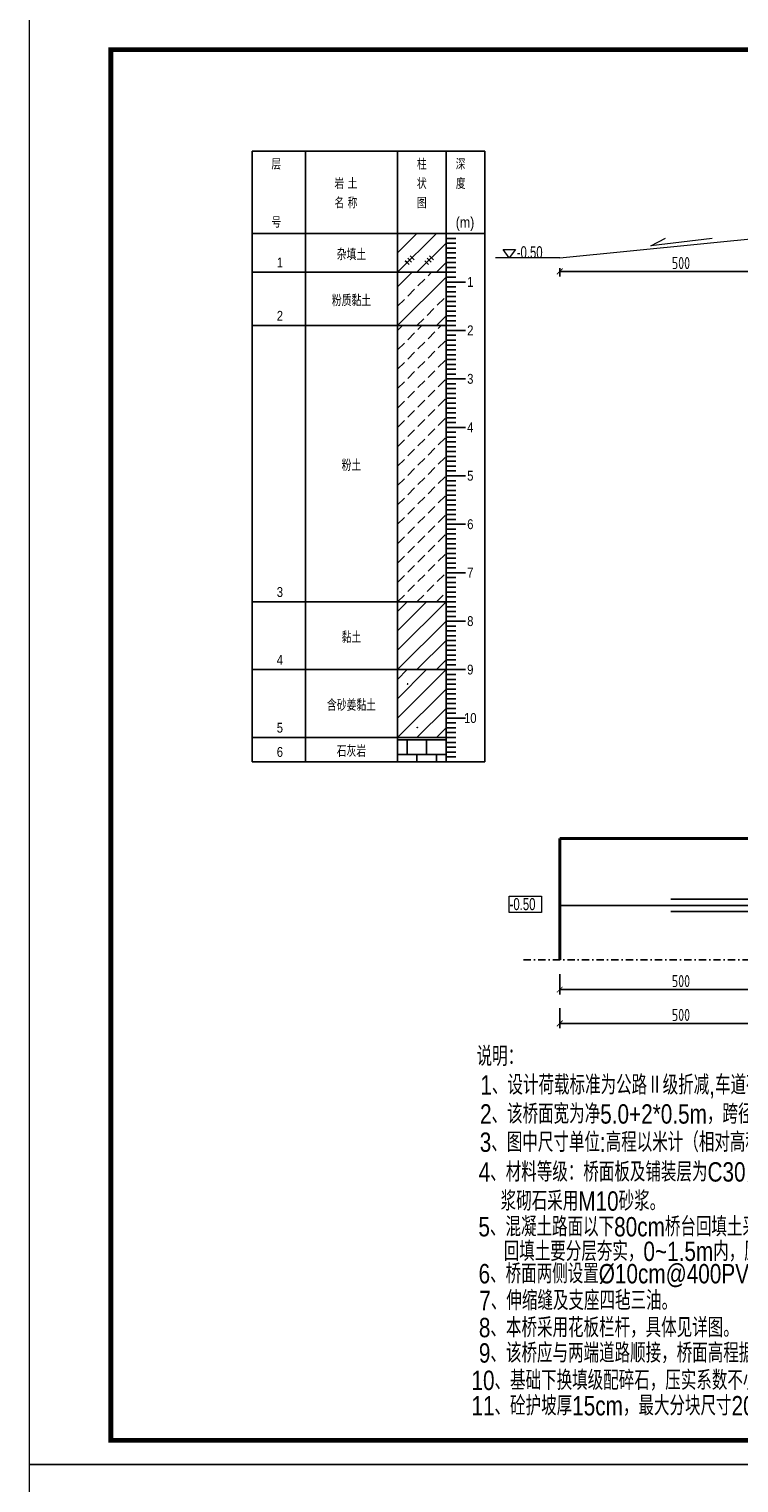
# Model space of a CAD drawing. Header units: inches. Extents: x 97745 to 142261, y 62673 to 100665.
# Tile 30 of 148: x 103708 to 105171, y 73880 to 76881. Entities that reach past the tile are written whole.
import ezdxf
from ezdxf.enums import TextEntityAlignment as Align

# ---------------------------------------------------------------- set-up
doc = ezdxf.new("R2010")
doc.units = ezdxf.units.IN
doc.header["$MEASUREMENT"] = 0
doc.linetypes.add('DASHDOTX2', pattern=[2, 1, -0.5, 0, -0.5])
doc.layers.get('0').update_dxf_attribs({"lineweight": 15})
for name, color, linetype in [('1', 7, 'Continuous'), ('3', 7, 'Continuous'), ('6', 7, 'Continuous'), ('轴线', 3, 'DASHDOTX2')]:
    doc.layers.add(name, color=color, linetype=linetype)
doc.layers.add('BM1', color=7, linetype='Continuous', lineweight=15)
doc.layers.add('轮廓线', color=1, linetype='Continuous', lineweight=40)
doc.styles.add('hz-e', font='hztxt_e.shx', dxfattribs={"width": 0.8, "height": 330, "bigfont": 'hztxt.shx'})
doc.styles.add('HZTXT', font='tssdeng.shx', dxfattribs={"width": 0.75, "bigfont": 'hztxt.shx'})
doc.styles.get("Standard").update_dxf_attribs({"font": 'hztxt_e.shx', "width": 0.7, "bigfont": 'hztxt.shx'})
doc.styles.add('楷体', font='hztxt_e.shx', dxfattribs={"width": 0.7, "bigfont": 'hztxt.shx'})
doc.dimstyles.new('3', dxfattribs={"dimtxt": 25, "dimasz": 12, "dimexe": 10, "dimexo": 30, "dimgap": 5, "dimtad": 1, "dimdec": 0, "dimzin": 0, "dimdsep": 46, "dimtxsty": 'HZTXT', "dimblk": 'ARCHTICK', "dimcen": 0, "dimclrt": 7, "dimazin": 2, "dimtfac": 1, "dimtdec": 0, "dimtix": 1, "dimtmove": 2, "dimatfit": 3, "dimfxl": 250, "dimtolj": 1, "dimtzin": 0, "dimarcsym": 0})
doc.dimstyles.new('6', dxfattribs={"dimtxt": 25, "dimasz": 12, "dimexe": 10, "dimexo": 130, "dimgap": 5, "dimtad": 1, "dimdec": 0, "dimzin": 0, "dimdsep": 46, "dimtxsty": 'HZTXT', "dimblk": 'ARCHTICK', "dimcen": 0, "dimclrt": 7, "dimazin": 2, "dimtfac": 1, "dimtdec": 0, "dimtix": 1, "dimtmove": 2, "dimatfit": 3, "dimfxl": 250, "dimtolj": 1, "dimtzin": 0, "dimarcsym": 0})

# ---------------------------------------------------------------- blocks, each defined once
blk = doc.blocks.new('_ArchTick')
at = {"color": 0, "linetype": 'ByBlock', "const_width": 0.15}
blk.add_lwpolyline([(-0.5, -0.5), (0.5, 0.5)], dxfattribs=at)
blk = doc.blocks.new('*D2035')
at = {"color": 0, "lineweight": -2}
for p, q in [((105301.8, 76390.6), (105301.8, 76370.4)), ((104801.8, 76387.1), (104801.8, 76370.4)), ((104801.8, 76380.4), (105301.8, 76380.4))]:
    blk.add_line(p, q, dxfattribs=at)
at = {"color": 0, "lineweight": -2, "xscale": 12, "yscale": 12, "zscale": 12, "rotation": 180}
blk.add_blockref('_ArchTick', (104801.8, 76380.4), dxfattribs=at)
at = {"color": 0, "lineweight": -2, "xscale": 12, "yscale": 12, "zscale": 12}
blk.add_blockref('_ArchTick', (105301.8, 76380.4), dxfattribs=at)
at = {"color": 7, "insert": (105051.8, 76397.9), "char_height": 25, "attachment_point": 5, "style": 'HZTXT'}
blk.add_mtext('\\A1;500', dxfattribs=at)
blk = doc.blocks.new('*D2037')
at = {"color": 0, "lineweight": -2}
for p, q in [((104801.8, 74930.3), (104801.8, 74888.6)), ((105301.8, 74930.3), (105301.8, 74888.6)), ((105301.8, 74898.6), (104801.8, 74898.6))]:
    blk.add_line(p, q, dxfattribs=at)
at = {"color": 0, "lineweight": -2, "xscale": 12, "yscale": 12, "zscale": 12}
for p, rotation in [((104801.8, 74898.6), 180.0000000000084), ((105301.8, 74898.6), 8.313350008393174e-12)]:
    blk.add_blockref('_ArchTick', p, dxfattribs=dict(at, rotation=rotation))
at = {"color": 7, "insert": (105051.8, 74916.1), "char_height": 25, "attachment_point": 5, "style": 'HZTXT'}
blk.add_mtext('\\A1;500', dxfattribs=at)
blk = doc.blocks.new('*D2036')
at = {"color": 0, "lineweight": -2}
for p, q in [((104801.8, 74860.4), (104801.8, 74818.7)), ((105301.8, 74860.4), (105301.8, 74818.7)), ((105301.8, 74828.7), (104801.8, 74828.7))]:
    blk.add_line(p, q, dxfattribs=at)
at = {"color": 0, "lineweight": -2, "xscale": 12, "yscale": 12, "zscale": 12}
for p, rotation in [((104801.8, 74828.7), 180.0000000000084), ((105301.8, 74828.7), 8.313350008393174e-12)]:
    blk.add_blockref('_ArchTick', p, dxfattribs=dict(at, rotation=rotation))
at = {"color": 7, "insert": (105051.8, 74846.2), "char_height": 25, "attachment_point": 5, "style": 'HZTXT'}
blk.add_mtext('\\A1;500', dxfattribs=at)
blk = doc.blocks.new('SJ')
for p, q in [((0.2, 0.4), (0.1, 0.4)), ((0.1, 0.4), (0.1, 0.4)), ((0.1, 0.4), (0.1, 0.4)), ((0.1, 0.4), (0.2, 0.3)), ((0.3, 0.7), (0.2, 0.6)), ((0.2, 0.6), (0.3, 0.5)), ((0.3, 0.5), (0.2, 0.5)), ((0.2, 0.5), (0.2, 0.4)), ((0.2, 0.4), (0.2, 0.4)), ((0.2, 0.3), (0.2, 0.2)), ((0.2, 0.2), (0.2, 0.2)), ((0.2, 0.2), (0.3, 0.2)), ((0.4, 0.8), (0.3, 0.8)), ((0.3, 0.8), (0.3, 0.7)), ((0.3, 0.7), (0.3, 0.7)), ((0.3, 0.7), (0.3, 0.7)), ((0.3, 0.5), (0.3, 0.6)), ((0.3, 0.6), (0.3, 0.5)), ((0.3, 0.5), (0.3, 0.5)), ((0.3, 0.5), (0.3, 0.5)), ((0.3, 0.5), (0.3, 0.5)), ((0.3, 0.2), (0.4, 0.2)), ((0.5, 0.8), (0.4, 0.9)), ((0.4, 0.9), (0.4, 0.8)), ((0.4, 0.8), (0.4, 0.8)), ((0.5, 0.7), (0.4, 0.8)), ((0.4, 0.8), (0.4, 0.8)), ((0.4, 0.8), (0.4, 0.8)), ((0.4, 0.8), (0.5, 0.8)), ((0.4, 0.2), (0.4, 0.2)), ((0.4, 0.2), (0.4, 0.2)), ((0.4, 0.2), (0.5, 0.2)), ((0.6, 0.7), (0.5, 0.7)), ((0.5, 0.2), (0.5, 0.3)), ((0.5, 0.3), (0.6, 0.3)), ((0.5, 0.2), (0.5, 0.2)), ((0.7, 0.7), (0.6, 0.7)), ((0.6, 0.7), (0.6, 0.7)), ((0.6, 0.5), (0.6, 0.6)), ((0.6, 0.6), (0.7, 0.6)), ((0.7, 0.5), (0.6, 0.5)), ((0.6, 0.3), (0.6, 0.3)), ((0.6, 0.3), (0.7, 0.2)), ((0.8, 0.8), (0.7, 0.7)), ((0.7, 0.6), (0.8, 0.7)), ((0.7, 0.7), (0.7, 0.7)), ((0.8, 0.4), (0.7, 0.5)), ((0.7, 0.5), (0.7, 0.5)), ((0.7, 0.5), (0.7, 0.5)), ((0.7, 0.2), (0.7, 0.3)), ((0.7, 0.3), (0.8, 0.3)), ((0.9, 0.7), (0.8, 0.8)), ((0.8, 0.7), (0.9, 0.7)), ((0.8, 0.3), (0.8, 0.4))]:
    blk.add_line(p, q)

msp = doc.modelspace()

# ---------------------------------------------------------------- linework, layer by layer
msp.add_line((104801.826, 76408.756), (104669.089, 76408.756))
at = {"lineweight": -3}
for p, q in [((105301.826, 75072.237), (104801.826, 75072.237)), ((105301.826, 75085.278), (105030.752, 75085.278)), ((105301.826, 75059.817), (105030.752, 75059.817))]:
    msp.add_line(p, q, dxfattribs=at)
msp.add_lwpolyline([(104697.511, 75091.078), (104764.391, 75091.078), (104764.391, 75057.427), (104697.511, 75057.427)], close=True)
at = {"layer": '1'}
for p, q in [((104167.414, 75368.756), (104167.414, 76628.756)), ((104167.414, 76628.756), (104277.414, 76628.756)), ((104277.414, 76628.756), (104277.414, 75368.756)), ((104277.414, 76628.756), (104277.414, 75368.756)), ((104277.414, 76628.756), (104647.414, 76628.756)), ((104467.414, 76628.756), (104467.414, 75368.756)), ((104567.414, 76628.756), (104567.414, 75368.756)), ((104647.414, 76628.756), (104647.414, 75368.756)), ((104167.414, 76458.756), (104277.414, 76458.756)), ((104277.414, 76458.756), (104647.414, 76458.756))]:
    msp.add_line(p, q, dxfattribs=at)
at = {"layer": '3'}
for p, q in [((104567.414, 76458.756), (104587.414, 76458.756)), ((104567.414, 76448.756), (104587.414, 76448.756)), ((104567.414, 76438.756), (104587.414, 76438.756)), ((104567.414, 76428.756), (104587.414, 76428.756)), ((104567.414, 76418.756), (104587.414, 76418.756)), ((104567.414, 76408.756), (104587.414, 76408.756)), ((104567.414, 76398.756), (104587.414, 76398.756)), ((104567.414, 76388.756), (104587.414, 76388.756)), ((104567.414, 76378.756), (104587.414, 76378.756)), ((104567.414, 76368.756), (104587.414, 76368.756)), ((104567.414, 76358.756), (104587.414, 76358.756)), ((104567.414, 76358.756), (104607.414, 76358.756)), ((104567.414, 76348.756), (104587.414, 76348.756)), ((104567.414, 76338.756), (104587.414, 76338.756)), ((104567.414, 76328.756), (104587.414, 76328.756)), ((104567.414, 76318.756), (104587.414, 76318.756)), ((104567.414, 76308.756), (104587.414, 76308.756)), ((104567.414, 76298.756), (104587.414, 76298.756)), ((104567.414, 76288.756), (104587.414, 76288.756)), ((104567.414, 76278.756), (104587.414, 76278.756)), ((104567.414, 76268.756), (104587.414, 76268.756)), ((104567.414, 76258.756), (104587.414, 76258.756)), ((104567.414, 76258.756), (104607.414, 76258.756)), ((104567.414, 76248.756), (104587.414, 76248.756)), ((104567.414, 76238.756), (104587.414, 76238.756)), ((104567.414, 76228.756), (104587.414, 76228.756)), ((104567.414, 76218.756), (104587.414, 76218.756)), ((104567.414, 76208.756), (104587.414, 76208.756)), ((104567.414, 76198.756), (104587.414, 76198.756)), ((104567.414, 76188.756), (104587.414, 76188.756)), ((104567.414, 76178.756), (104587.414, 76178.756)), ((104567.414, 76168.756), (104587.414, 76168.756)), ((104567.414, 76158.756), (104587.414, 76158.756)), ((104567.414, 76158.756), (104607.414, 76158.756)), ((104567.414, 76148.756), (104587.414, 76148.756)), ((104567.414, 76138.756), (104587.414, 76138.756)), ((104567.414, 76128.756), (104587.414, 76128.756)), ((104567.414, 76118.756), (104587.414, 76118.756)), ((104567.414, 76108.756), (104587.414, 76108.756)), ((104567.414, 76098.756), (104587.414, 76098.756)), ((104567.414, 76088.756), (104587.414, 76088.756)), ((104567.414, 76078.756), (104587.414, 76078.756)), ((104567.414, 76068.756), (104587.414, 76068.756)), ((104567.414, 76058.756), (104587.414, 76058.756)), ((104567.414, 76058.756), (104607.414, 76058.756)), ((104567.414, 76048.756), (104587.414, 76048.756)), ((104567.414, 76038.756), (104587.414, 76038.756)), ((104567.414, 76028.756), (104587.414, 76028.756)), ((104567.414, 76018.756), (104587.414, 76018.756)), ((104567.414, 76008.756), (104587.414, 76008.756)), ((104567.414, 75998.756), (104587.414, 75998.756)), ((104567.414, 75988.756), (104587.414, 75988.756)), ((104567.414, 75978.756), (104587.414, 75978.756)), ((104567.414, 75968.756), (104587.414, 75968.756)), ((104567.414, 75958.756), (104587.414, 75958.756)), ((104567.414, 75958.756), (104607.414, 75958.756)), ((104567.414, 75948.756), (104587.414, 75948.756)), ((104567.414, 75938.756), (104587.414, 75938.756)), ((104567.414, 75928.756), (104587.414, 75928.756)), ((104567.414, 75918.756), (104587.414, 75918.756)), ((104567.414, 75908.756), (104587.414, 75908.756)), ((104567.414, 75898.756), (104587.414, 75898.756)), ((104567.414, 75888.756), (104587.414, 75888.756)), ((104567.414, 75878.756), (104587.414, 75878.756)), ((104567.414, 75868.756), (104587.414, 75868.756)), ((104567.414, 75858.756), (104587.414, 75858.756)), ((104567.414, 75858.756), (104607.414, 75858.756)), ((104567.414, 75848.756), (104587.414, 75848.756)), ((104567.414, 75838.756), (104587.414, 75838.756)), ((104567.414, 75828.756), (104587.414, 75828.756)), ((104567.414, 75818.756), (104587.414, 75818.756)), ((104567.414, 75808.756), (104587.414, 75808.756)), ((104567.414, 75798.756), (104587.414, 75798.756)), ((104567.414, 75788.756), (104587.414, 75788.756)), ((104567.414, 75778.756), (104587.414, 75778.756)), ((104567.414, 75768.756), (104587.414, 75768.756)), ((104567.414, 75758.756), (104587.414, 75758.756)), ((104567.414, 75758.756), (104607.414, 75758.756)), ((104567.414, 75748.756), (104587.414, 75748.756)), ((104567.414, 75738.756), (104587.414, 75738.756)), ((104567.414, 75728.756), (104587.414, 75728.756)), ((104567.414, 75718.756), (104587.414, 75718.756)), ((104567.414, 75708.756), (104587.414, 75708.756)), ((104567.414, 75698.756), (104587.414, 75698.756)), ((104567.414, 75688.756), (104587.414, 75688.756)), ((104567.414, 75678.756), (104587.414, 75678.756)), ((104567.414, 75668.756), (104587.414, 75668.756)), ((104567.414, 75658.756), (104587.414, 75658.756)), ((104567.414, 75658.756), (104607.414, 75658.756)), ((104567.414, 75648.756), (104587.414, 75648.756)), ((104567.414, 75638.756), (104587.414, 75638.756)), ((104567.414, 75628.756), (104587.414, 75628.756)), ((104567.414, 75618.756), (104587.414, 75618.756)), ((104567.414, 75608.756), (104587.414, 75608.756)), ((104567.414, 75598.756), (104587.414, 75598.756)), ((104567.414, 75588.756), (104587.414, 75588.756)), ((104567.414, 75578.756), (104587.414, 75578.756)), ((104567.414, 75568.756), (104587.414, 75568.756)), ((104567.414, 75558.756), (104587.414, 75558.756)), ((104567.414, 75558.756), (104607.414, 75558.756)), ((104567.414, 75548.756), (104587.414, 75548.756)), ((104567.414, 75538.756), (104587.414, 75538.756)), ((104567.414, 75528.756), (104587.414, 75528.756)), ((104567.414, 75518.756), (104587.414, 75518.756)), ((104567.414, 75508.756), (104587.414, 75508.756)), ((104567.414, 75498.756), (104587.414, 75498.756)), ((104567.414, 75488.756), (104587.414, 75488.756)), ((104567.414, 75478.756), (104587.414, 75478.756)), ((104567.414, 75468.756), (104587.414, 75468.756)), ((104567.414, 75458.756), (104587.414, 75458.756)), ((104567.414, 75458.756), (104607.414, 75458.756)), ((104567.414, 75448.756), (104587.414, 75448.756)), ((104567.414, 75438.756), (104587.414, 75438.756)), ((104567.414, 75428.756), (104587.414, 75428.756)), ((104567.414, 75418.756), (104587.414, 75418.756)), ((104567.414, 75408.756), (104587.414, 75408.756)), ((104567.414, 75398.756), (104587.414, 75398.756)), ((104567.414, 75388.756), (104587.414, 75388.756)), ((104567.414, 75378.756), (104587.414, 75378.756)), ((104567.414, 75368.756), (104587.414, 75368.756))]:
    msp.add_line(p, q, dxfattribs=at)
at = {"layer": '6'}
for p, q in [((104467.414, 76378.756), (104547.414, 76458.756)), ((104467.414, 76418.756), (104507.414, 76458.756)), ((104467.414, 76458.756), (104467.414, 76458.756)), ((104507.414, 76378.756), (104567.414, 76438.756)), ((104487.414, 76398.756), (104483.414, 76402.756)), ((104483.414, 76402.756), (104491.414, 76394.756)), ((104492.414, 76403.756), (104488.414, 76407.756)), ((104488.414, 76407.756), (104496.414, 76399.756)), ((104497.414, 76408.756), (104493.414, 76412.756)), ((104493.414, 76412.756), (104501.414, 76404.756)), ((104527.414, 76398.756), (104523.414, 76402.756)), ((104523.414, 76402.756), (104531.414, 76394.756)), ((104532.414, 76403.756), (104528.414, 76407.756)), ((104528.414, 76407.756), (104536.414, 76399.756)), ((104537.414, 76408.756), (104533.414, 76412.756)), ((104533.414, 76412.756), (104541.414, 76404.756)), ((104547.414, 76378.756), (104567.414, 76398.756)), ((104167.414, 76378.756), (104277.414, 76378.756)), ((104277.414, 76378.756), (104467.414, 76378.756)), ((104467.414, 76378.756), (104472.414, 76378.756)), ((104467.414, 76348.756), (104497.414, 76378.756)), ((104467.414, 76268.756), (104567.414, 76368.756)), ((104472.414, 76378.756), (104567.414, 76378.756)), ((104509.414, 76350.756), (104523.414, 76364.756)), ((104530.414, 76371.756), (104537.414, 76378.756)), ((104488.414, 76329.756), (104502.414, 76343.756)), ((104467.414, 76308.756), (104481.414, 76322.756)), ((104528.414, 76289.756), (104542.414, 76303.756)), ((104549.414, 76310.756), (104563.414, 76324.756)), ((104167.414, 76268.756), (104277.414, 76268.756)), ((104277.414, 76268.756), (104467.414, 76268.756)), ((104467.414, 76268.756), (104472.414, 76268.756)), ((104467.414, 76258.756), (104477.414, 76268.756)), ((104472.414, 76268.756), (104567.414, 76268.756)), ((104507.414, 76268.756), (104521.414, 76282.756)), ((104509.414, 76260.756), (104517.414, 76268.756)), ((104547.414, 76268.756), (104567.414, 76288.756)), ((104551.414, 76262.756), (104557.414, 76268.756)), ((104488.414, 76239.756), (104502.414, 76253.756)), ((104530.414, 76241.756), (104544.414, 76255.756)), ((104467.414, 76218.756), (104481.414, 76232.756)), ((104488.414, 76199.756), (104502.414, 76213.756)), ((104509.414, 76220.756), (104523.414, 76234.756)), ((104530.414, 76201.756), (104544.414, 76215.756)), ((104551.414, 76222.756), (104565.414, 76236.756)), ((104467.414, 76178.756), (104481.414, 76192.756)), ((104509.414, 76180.756), (104523.414, 76194.756)), ((104551.414, 76182.756), (104565.414, 76196.756)), ((104467.414, 76138.756), (104481.414, 76152.756)), ((104488.414, 76159.756), (104502.414, 76173.756)), ((104509.414, 76140.756), (104523.414, 76154.756)), ((104530.414, 76161.756), (104544.414, 76175.756)), ((104551.414, 76142.756), (104565.414, 76156.756)), ((104488.414, 76119.756), (104502.414, 76133.756)), ((104530.414, 76121.756), (104544.414, 76135.756)), ((104467.414, 76098.756), (104481.414, 76112.756)), ((104488.414, 76079.756), (104502.414, 76093.756)), ((104509.414, 76100.756), (104523.414, 76114.756)), ((104530.414, 76081.756), (104544.414, 76095.756)), ((104551.414, 76102.756), (104565.414, 76116.756)), ((104467.414, 76058.756), (104481.414, 76072.756)), ((104509.414, 76060.756), (104523.414, 76074.756)), ((104551.414, 76062.756), (104565.414, 76076.756)), ((104467.414, 76018.756), (104481.414, 76032.756)), ((104488.414, 76039.756), (104502.414, 76053.756)), ((104509.414, 76020.756), (104523.414, 76034.756)), ((104530.414, 76041.756), (104544.414, 76055.756)), ((104551.414, 76022.756), (104565.414, 76036.756)), ((104488.414, 75999.756), (104502.414, 76013.756)), ((104530.414, 76001.756), (104544.414, 76015.756)), ((104467.414, 75978.756), (104481.414, 75992.756)), ((104488.414, 75959.756), (104502.414, 75973.756)), ((104509.414, 75980.756), (104523.414, 75994.756)), ((104530.414, 75961.756), (104544.414, 75975.756)), ((104551.414, 75982.756), (104565.414, 75996.756)), ((104467.414, 75938.756), (104481.414, 75952.756)), ((104509.414, 75940.756), (104523.414, 75954.756)), ((104551.414, 75942.756), (104565.414, 75956.756)), ((104467.414, 75898.756), (104481.414, 75912.756)), ((104488.414, 75919.756), (104502.414, 75933.756)), ((104509.414, 75900.756), (104523.414, 75914.756)), ((104530.414, 75921.756), (104544.414, 75935.756)), ((104551.414, 75902.756), (104565.414, 75916.756)), ((104488.414, 75879.756), (104502.414, 75893.756)), ((104530.414, 75881.756), (104544.414, 75895.756)), ((104467.414, 75858.756), (104481.414, 75872.756)), ((104488.414, 75839.756), (104502.414, 75853.756)), ((104509.414, 75860.756), (104523.414, 75874.756)), ((104530.414, 75841.756), (104544.414, 75855.756)), ((104551.414, 75862.756), (104565.414, 75876.756)), ((104467.414, 75818.756), (104481.414, 75832.756)), ((104509.414, 75820.756), (104523.414, 75834.756)), ((104551.414, 75822.756), (104565.414, 75836.756)), ((104467.414, 75778.756), (104481.414, 75792.756)), ((104488.414, 75799.756), (104502.414, 75813.756)), ((104509.414, 75780.756), (104523.414, 75794.756)), ((104530.414, 75801.756), (104544.414, 75815.756)), ((104551.414, 75782.756), (104565.414, 75796.756)), ((104488.414, 75759.756), (104502.414, 75773.756)), ((104530.414, 75761.756), (104544.414, 75775.756)), ((104467.414, 75738.756), (104481.414, 75752.756)), ((104488.414, 75719.756), (104502.414, 75733.756)), ((104509.414, 75740.756), (104523.414, 75754.756)), ((104528.414, 75719.756), (104542.414, 75733.756)), ((104549.414, 75740.756), (104563.414, 75754.756)), ((104167.414, 75698.756), (104277.414, 75698.756)), ((104277.414, 75698.756), (104467.414, 75698.756)), ((104467.414, 75698.756), (104481.414, 75712.756)), ((104467.414, 75698.756), (104472.414, 75698.756)), ((104467.414, 75598.756), (104567.414, 75698.756)), ((104467.414, 75638.756), (104527.414, 75698.756)), ((104467.414, 75678.756), (104487.414, 75698.756)), ((104472.414, 75698.756), (104567.414, 75698.756)), ((104507.414, 75698.756), (104521.414, 75712.756)), ((104547.414, 75698.756), (104561.414, 75712.756)), ((104467.414, 75558.756), (104567.414, 75658.756)), ((104507.414, 75558.756), (104567.414, 75618.756)), ((104547.414, 75558.756), (104567.414, 75578.756)), ((104167.414, 75558.756), (104277.414, 75558.756)), ((104277.414, 75558.756), (104467.414, 75558.756)), ((104467.414, 75558.756), (104472.414, 75558.756)), ((104467.414, 75458.756), (104567.414, 75558.756)), ((104467.414, 75498.756), (104527.414, 75558.756)), ((104467.414, 75538.756), (104487.414, 75558.756)), ((104472.414, 75558.756), (104567.414, 75558.756)), ((104467.414, 75418.756), (104567.414, 75518.756)), ((104507.414, 75418.756), (104567.414, 75478.756)), ((104547.414, 75418.756), (104567.414, 75438.756)), ((104167.414, 75418.756), (104277.414, 75418.756)), ((104277.414, 75418.756), (104467.414, 75418.756)), ((104467.414, 75418.756), (104472.414, 75418.756)), ((104467.414, 75413.756), (104567.414, 75413.756)), ((104472.414, 75418.756), (104567.414, 75418.756)), ((104487.414, 75413.756), (104487.414, 75383.756)), ((104527.414, 75413.756), (104527.414, 75383.756)), ((104567.414, 75413.756), (104567.414, 75383.756)), ((104167.414, 75368.756), (104277.414, 75368.756)), ((104277.414, 75368.756), (104467.414, 75368.756)), ((104467.414, 75383.756), (104567.414, 75383.756)), ((104467.414, 75368.756), (104472.414, 75368.756)), ((104472.414, 75368.756), (104647.414, 75368.756)), ((104507.414, 75383.756), (104507.414, 75368.756)), ((104547.414, 75383.756), (104547.414, 75368.756))]:
    msp.add_line(p, q, dxfattribs=at)
at = {"layer": 'BM1'}
for p, q in [((104801.826, 76408.756), (105301.826, 76458.756)), ((104989.324, 76433.193), (105019.685, 76449.576)), ((105116.234, 76448.362), (104989.324, 76433.193)), ((104801.826, 76408.756), (104672.244, 76408.756))]:
    msp.add_line(p, q, dxfattribs=at)
at = {"layer": 'BM1', "const_width": 1}
for points in [[(103708.27, 76918.642), (107951.098, 76918.642), (107951.098, 73918.339), (103708.27, 73918.339), (103708.27, 76918.642)], [(103708.27, 73918.339), (107951.098, 73918.339), (107951.098, 70918.036), (103708.27, 70918.036), (103708.27, 73918.339)]]:
    msp.add_lwpolyline(points, dxfattribs=at)
at = {"layer": 'BM1'}
for points in [[(103708.27, 76918.642), (107951.098, 76918.642), (107951.098, 73918.339), (103708.27, 73918.339)], [(103708.27, 73918.339), (107951.098, 73918.339), (107951.098, 70918.036), (103708.27, 70918.036)]]:
    msp.add_lwpolyline(points, close=True, dxfattribs=at)
at = {"layer": 'BM1', "color": 0, "linetype": 'Continuous', "const_width": 9.999}
msp.add_lwpolyline([(103876.114, 73968.334), (103876.114, 76838.341), (107901.103, 76838.341), (107901.103, 73968.334)], close=True, dxfattribs=at)
at = {"layer": '轮廓线', "color": 0, "lineweight": 20}
for p, q in [((104685.124, 76425.696), (104710.799, 76425.696)), ((104697.67, 76408.756), (104685.124, 76425.696)), ((104710.799, 76425.696), (104697.67, 76408.756))]:
    msp.add_line(p, q, dxfattribs=at)
at = {"layer": '轮廓线'}
for p, q in [((105301.826, 75210.278), (104801.826, 75210.278)), ((104801.826, 75210.278), (104801.826, 74960.278))]:
    msp.add_line(p, q, dxfattribs=at)
at = {"layer": '轴线', "ltscale": 15}
msp.add_line((104727.302, 74960.278), (107230.391, 74960.278), dxfattribs=at)

# ---------------------------------------------------------------- block references
at = {"layer": '6', "xscale": 1.181102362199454, "yscale": 1.181102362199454, "zscale": 1.181102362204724}
for p in [(104487.414, 75528.756), (104507.414, 75438.756)]:
    msp.add_blockref('SJ', p, dxfattribs=at)

# ---------------------------------------------------------------- texts
at = {"width": 0.7}
for p in [(104713.199, 76407.632), (104698.453, 75062.442)]:
    msp.add_text('-0.50', height=25, dxfattribs=at).set_placement(p)
at = {"style": 'hz-e', "width": 0.8}
for s, p in [('说明：', (104630.438, 74740.938)), ('1、设计荷载标准为公路Ⅱ级折减,车道荷载折减0.8,车辆荷载折减0.7。', (104638.198, 74681.766)), ('2、该桥面宽为净5.0+2*0.5m，跨径1*5m。', (104637.442, 74621.906)), ('3、图中尺寸单位:高程以米计（相对高程，以现状桥面为0m起算），其余以厘米计。', (104636.893, 74563.586)), ('4、材料等级：桥面板及铺装层为C30，其它为C25；', (104634.634, 74502.266)), ('浆砌石采用M10砂浆。', (104680.016, 74442.153)), ('5、混凝土路面以下80cm桥台回填土采用5%%%石灰土；', (104634.142, 74389.132)), ('回填土要分层夯实，0~1.5m内，压实度不小于0.94，1.5m以下不小于0.92。', (104686.361, 74338.393)), ('6、桥面两侧设置%%c10cm@400PVC泄水管。', (104634.479, 74292.25)), ('7、伸缩缝及支座四毡三油。', (104636.01, 74236.899)), ('8、本桥采用花板栏杆，具体见详图。', (104635.124, 74181.06)), ('9、该桥应与两端道路顺接，桥面高程据实调整。', (104635.124, 74128.638)), ('10、基础下换填级配碎石，压实系数不小于0.95。', (104619.811, 74072.145)), ('11、砼护坡厚15cm，最大分块尺寸200×200cm，下设砂石垫层15cm;图中未标注格梗尺寸为30*50cm。', (104619.811, 74019.787))]:
    msp.add_text(s, height=40, dxfattribs=at).set_placement(p)
at = {"layer": '1', "style": '楷体', "width": 0.85}
for s, p in [('层', (104207.414, 76590.756)), ('柱', (104507.414, 76590.756)), ('深', (104587.414, 76590.756)), ('岩 土', (104337.414, 76550.756)), ('状', (104507.414, 76550.756)), ('度', (104587.414, 76550.756)), ('名 称', (104337.414, 76510.756)), ('图', (104507.414, 76510.756)), ('号', (104207.414, 76470.756)), ('(m)', (104587.414, 76470.756))]:
    msp.add_text(s, height=22.44, dxfattribs=at).set_placement(p)
at = {"layer": '3', "style": '楷体', "width": 0.85}
for s, p in [('1', (104617.414, 76348.756)), ('2', (104617.414, 76248.756)), ('3', (104617.414, 76148.756)), ('4', (104617.414, 76048.756)), ('5', (104617.414, 75948.756)), ('6', (104617.414, 75848.756)), ('7', (104617.414, 75748.756)), ('8', (104617.414, 75648.756)), ('9', (104617.414, 75548.756)), ('10', (104617.414, 75448.756))]:
    msp.add_text(s, height=20.4, dxfattribs=at).set_placement(p, align=Align.CENTER)
at = {"layer": '6', "style": '楷体', "width": 0.85}
for s, p in [('杂填土', (104372.414, 76403.756)), ('粉质黏土', (104372.414, 76308.756)), ('粉土', (104372.414, 75968.756)), ('黏土', (104372.414, 75613.756)), ('含砂姜黏土', (104372.414, 75473.756)), ('石灰岩', (104372.414, 75378.756))]:
    msp.add_text(s, height=23.8, dxfattribs=at).set_placement(p, align=Align.CENTER)
for s, p in [('1', (104218.414, 76388.756)), ('2', (104218.414, 76278.756)), ('3', (104218.414, 75708.756)), ('4', (104218.414, 75568.756)), ('5', (104218.414, 75428.756)), ('6', (104218.414, 75378.756))]:
    msp.add_text(s, height=20.4, dxfattribs=at).set_placement(p)

# ---------------------------------------------------------------- dimensions: what is measured, and where the dimension line sits
dim = msp.add_linear_dim(base=(105301.826, 76380.365), p1=(104801.826, 76517.12), p2=(105301.826, 76520.564), dimstyle='6')
dim.commit()
dim.dimension.update_dxf_attribs({"geometry": '*D2035', "text_midpoint": (105051.826, 76397.865)})
for p1, p2, picture, middle in [((105301.826, 74960.278), (104801.826, 74960.278), '*D2037', (105051.826, 74916.083)), ((105301.826, 74890.366), (104801.826, 74890.366), '*D2036', (105051.826, 74846.17))]:
    dim = msp.add_aligned_dim(p1=p1, p2=p2, distance=61.695, dimstyle='3')
    dim.commit()
    dim.dimension.update_dxf_attribs({"geometry": picture, "text_midpoint": middle})

doc.saveas('drawing.dxf')
